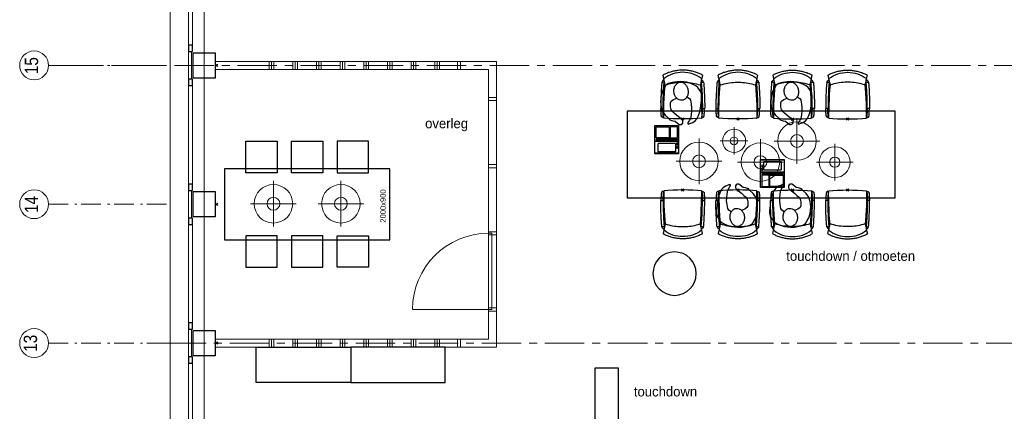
# Model space of a CAD drawing. Header units: millimetres. Extents: x 45699 to 251499, y 244 to 86446.
# Tile 97 of 240: x 170263 to 182758, y 19575 to 24539. Entities that reach past the tile are written whole.
import ezdxf

# ---------------------------------------------------------------- set-up
doc = ezdxf.new("R2010")
doc.units = ezdxf.units.MM
doc.header["$LTSCALE"] = 400
doc.header["$PDMODE"] = 3
doc.header["$PDSIZE"] = 15
doc.linetypes.add('CENTER', pattern=[2, 1.25, -0.25, 0.25, -0.25])
doc.linetypes.add('STYLE_06', pattern=[1.041641, 0.625, -0.208282, 0.069427, -0.138931])
for name, color, linetype, lineweight in [('Binnenkozijnen', 140, 'Continuous', 15), ('Buitenkozijnen', 140, 'Continuous', 15), ('mat-beton (ihwg)', 5, 'Continuous', 25), ('None', 7, 'Continuous', 9)]:
    doc.layers.add(name, color=color, linetype=linetype, lineweight=lineweight)
for name, color, linetype in [('co2-1-n-1-0-8_ip0', 7, 'Continuous'), ('inr', 4, 'Continuous'), ('plat', 5, 'Continuous'), ('stramien', 1, 'CENTER'), ('symbol', 1, 'Continuous'), ('verlichting', 2, 'Continuous')]:
    doc.layers.add(name, color=color, linetype=linetype)
doc.styles.add('Arial Narrow', font='ARIALN.TTF', dxfattribs={"height": 222.25})
doc.styles.add('s100', font='stylu.ttf', dxfattribs={"height": 100})

# ---------------------------------------------------------------- blocks, each defined once
blk = doc.blocks.new('Kolom 280x320')
at = {"layer": 'mat-beton (ihwg)', "lineweight": 25}
blk.add_lwpolyline([(-300, 160), (-20, 160), (-20, -160), (-300, -160)], close=True, dxfattribs=at)
at = {"layer": 'None', "color": 92, "linetype": 'Continuous', "lineweight": 5}
blk.add_point((0, 0), dxfattribs=at)
blk = doc.blocks.new('Kolom O 550')
at = {"layer": 'mat-beton (ihwg)', "lineweight": 25}
blk.add_circle((0, 0), 275, dxfattribs=at)
blk = doc.blocks.new('Gevelpui best 1410 (2D)')
at = {"layer": 'Buitenkozijnen', "lineweight": 15}
for p, q in [((-260, 0), (-260, -1410)), ((-260, 0), (-210, 0)), ((-210, 0), (-210, -1410)), ((-260, -1410), (-210, -1410))]:
    blk.add_line(p, q, dxfattribs=at)
at = {"layer": 'Buitenkozijnen', "color": 92, "lineweight": 25}
for points in [[(-260, 0), (-210, 0), (-210, -80), (-260, -80)], [(-260, -1330), (-210, -1330), (-210, -1410), (-260, -1410)]]:
    blk.add_lwpolyline(points, close=True, dxfattribs=at)
at = {"layer": 'None', "color": 43, "linetype": 'Continuous', "lineweight": 9}
blk.add_line((-410, 15), (-410, -1425), dxfattribs=at)
blk = doc.blocks.new('co2-1-n-1-0-8_b2')
for p, q in [((-251, -20), (-256, -20)), ((252, -20), (256, -20)), ((-249, -132), (-279, -132)), ((-252, -132), (-252, -132)), ((252, -132), (252, -132)), ((-239, -493), (-237, -493)), ((-231, -469), (-234, -468)), ((-221, -431), (-221, -431)), ((221, -431), (221, -431)), ((234, -468), (231, -469)), ((237, -493), (239, -493)), ((-250, -554), (-241, -513)), ((241, -513), (250, -554))]:
    blk.add_line(p, q)
at = {"flags": 128}
for points in [[(-239, -10), (-190, -6), (-127, -3), (-63, -1), (0, 0)], [(0, 0), (63, -1), (127, -3), (190, -6), (239, -10)], [(-256, -20), (-257, -20), (-258, -21), (-260, -21), (-261, -22), (-262, -22), (-263, -23), (-264, -24), (-265, -25), (-267, -26), (-268, -28), (-268, -29), (-269, -30), (-270, -33), (-270, -35), (-270, -37), (-271, -39), (-271, -42), (-272, -44), (-272, -47), (-272, -50), (-273, -53), (-273, -56), (-273, -60), (-274, -64), (-274, -69), (-275, -75), (-275, -81), (-275, -89), (-276, -98), (-276, -106), (-276, -114), (-276, -122), (-276, -132)], [(-241, -95), (-241, -95), (-243, -95), (-245, -95), (-247, -95), (-249, -95), (-251, -95)], [(-224, -432), (-229, -370), (-233, -307), (-236, -244), (-239, -181), (-240, -118), (-241, -54), (-241, -12)], [(241, -12), (241, -73), (240, -135), (238, -198), (236, -261), (232, -325), (227, -388), (224, -432)], [(241, -95), (241, -95), (243, -95), (245, -95), (247, -95), (249, -95), (251, -95)], [(256, -20), (257, -20), (258, -21), (260, -21), (261, -22), (262, -22), (263, -23), (264, -24), (265, -25), (267, -26), (268, -28), (268, -29), (269, -30), (270, -33), (270, -35), (270, -37), (271, -39), (271, -42), (272, -44), (272, -47), (272, -50), (273, -53), (273, -56), (273, -60), (274, -64), (274, -69), (275, -75), (275, -81), (275, -89), (276, -98), (276, -106), (276, -114), (276, -122), (276, -132)], [(-250, -468), (-253, -468), (-256, -468), (-258, -468), (-260, -468), (-261, -468), (-263, -467), (-265, -467), (-266, -450), (-267, -436), (-268, -422), (-269, -410), (-270, -401), (-271, -393), (-271, -385), (-271, -378), (-272, -373), (-272, -368), (-273, -355), (-274, -340), (-274, -325), (-275, -310), (-276, -295), (-277, -275), (-277, -255), (-278, -235), (-278, -228), (-278, -222), (-278, -215), (-278, -209), (-279, -202), (-279, -195), (-279, -187), (-279, -178), (-279, -168), (-279, -157), (-279, -145), (-279, -132)], [(-250, -468), (-248, -468), (-246, -468), (-244, -467), (-242, -467), (-240, -466), (-238, -466), (-237, -465), (-235, -464), (-236, -449), (-237, -435), (-238, -423), (-239, -413), (-240, -403), (-240, -395), (-241, -389), (-241, -382), (-242, -376), (-242, -370), (-242, -363), (-243, -344), (-245, -324), (-245, -304), (-246, -285), (-247, -266), (-247, -248), (-248, -231), (-248, -226), (-248, -221), (-248, -214), (-248, -206), (-249, -198), (-249, -188), (-249, -176), (-249, -163), (-249, -148), (-249, -132)], [(249, -132), (249, -147), (249, -161), (249, -173), (249, -184), (249, -194), (249, -202), (248, -208), (248, -215), (248, -221), (248, -228), (248, -234), (247, -254), (247, -274), (246, -294), (245, -313), (244, -331), (243, -349), (242, -366), (242, -371), (242, -377), (241, -383), (241, -391), (240, -399), (239, -408), (239, -420), (238, -433), (236, -448), (235, -464), (237, -465), (238, -466), (240, -466), (242, -467), (244, -467), (246, -468), (248, -468), (250, -468)], [(250, -468), (253, -468), (256, -468), (258, -468), (260, -468), (261, -468), (263, -467), (264, -467), (265, -466), (266, -453), (267, -442), (268, -431), (269, -421), (269, -412), (270, -404), (270, -397), (271, -391), (271, -384), (272, -378), (272, -371), (272, -365), (273, -345), (274, -325), (275, -305), (276, -290), (277, -275), (277, -260), (278, -245), (278, -232), (278, -227), (278, -221), (278, -215), (278, -207), (279, -198), (279, -189), (279, -177), (279, -163), (279, -148), (279, -132), (249, -132)], [(-241, -513), (-239, -504), (-237, -495), (-235, -485), (-233, -475), (-231, -467), (-229, -459), (-228, -453), (-227, -447), (-226, -442), (-225, -438)], [(-225, -438), (-224, -436), (-224, -434), (-224, -433), (-224, -432)], [(-224, -433), (-224, -433), (-224, -432)], [(-224, -432), (-224, -432), (-224, -432)], [(0, -465), (-18, -465), (-36, -465), (-59, -463), (-82, -461), (-106, -458), (-129, -454), (-152, -450), (-175, -444), (-198, -438), (-221, -431)], [(221, -431), (198, -438), (175, -444), (152, -450), (129, -454), (106, -458), (83, -461), (60, -463), (36, -465), (18, -465), (0, -465)], [(224, -432), (224, -433), (224, -433)], [(224, -432), (224, -433), (224, -434), (224, -436), (225, -438)], [(224, -432), (224, -432), (224, -432)], [(225, -438), (226, -442), (227, -447), (228, -453), (229, -459), (231, -467), (233, -475), (235, -485), (237, -495), (239, -504), (241, -513)], [(-249, -557), (-242, -561), (-231, -566), (-221, -571), (-210, -576), (-198, -581), (-186, -585), (-173, -590), (-161, -594), (-149, -598), (-136, -601), (-123, -604), (-111, -607), (-98, -610), (-85, -612), (-73, -614), (-60, -615), (-47, -617), (-34, -618), (-23, -618), (-11, -619), (0, -619)], [(0, -619), (8, -619), (20, -618), (31, -618), (43, -617), (56, -616), (69, -614), (82, -612), (94, -610), (107, -608), (120, -605), (132, -602), (145, -599), (157, -595), (170, -591), (182, -587), (194, -582), (206, -577), (218, -572), (228, -567), (239, -562), (249, -557)]]:
    blk.add_lwpolyline(points, dxfattribs=at)
for centre, radius, start, end in [((-251, -33), 12.5, 31.8812, 90), ((-251, -33), 12.5, 293.1463, 327.6578), ((-238, -12), 2.5, 94.5665, 179.4807), ((238, -12), 2.5, 0.5193, 85.4335), ((252, -33), 12.5, 90, 148.1188), ((252, -33), 12.5, 212.3422, 246.8537), ((-234, -464), 28.8, 186.1005, 258.5426), ((-167, -477), 75, 191.7314, 197.3164), ((-234, -465), 3.77, 192.8865, 261.7566), ((-226, -432), 2.5, 341.6817, 5.2297), ((-226, -432), 2.5, 347.791, 5.2276), ((226, -432), 2.5, 174.778, 187.1445), ((226, -432), 2.5, 174.7724, 192.209), ((226, -432), 2.5, 187.1548, 198.3185), ((234, -465), 3.4, 276.6537, 346.9286), ((167, -477), 75, 342.6747, 348.4513), ((234, -465), 28.4, 280.3578, 354.0057), ((-248, -555), 2.5, 167.791, 242.1608), ((0, -201), 391, 232.6355, 269.9709), ((0, -201), 391, 270.0307, 307.3629), ((248, -555), 2.5, 297.8392, 12.209)]:
    blk.add_arc(centre, radius, start, end)
for points in [[(-243, -33), (-244, -33), (-244, -34), (-245, -36), (-246, -38), (-246, -43), (-247, -46), (-248, -54), (-248, -58), (-249, -67), (-250, -72), (-250, -83), (-251, -88), (-251, -100), (-251, -106), (-252, -119), (-252, -125), (-252, -132)], [(243, -33), (244, -33), (244, -34), (245, -36), (246, -38), (246, -43), (247, -46), (248, -54), (248, -58), (249, -67), (250, -72), (250, -83), (251, -88), (251, -100), (251, -106), (252, -119), (252, -125), (252, -132)]]:
    blk.add_open_spline(points, degree=3, knots=[0, 0, 0, 0, 0.125, 0.125, 0.25, 0.25, 0.375, 0.375, 0.5, 0.5, 0.625, 0.625, 0.75, 0.75, 0.875, 0.875, 0.9994014, 0.9994014, 0.9994014, 0.9994014])
at = {"layer": 'co2-1-n-1-0-8_ip0'}
blk.add_point((0, 0), dxfattribs=at)
blk = doc.blocks.new('symb-ps03_b2')
blk.add_lwpolyline([(82, -334), (93, -323), (110, -305), (120, -285), (121, -231), (122, -184), (116, -150), (104, -98), (91, -52), (69, -25), (58, -13), (50, -1), (49, 8), (59, 13), (76, 9), (115, -1), (145, -17), (172, -41), (196, -78), (221, -122), (236, -169), (250, -232), (266, -290), (270, -325), (267, -365), (252, -399), (235, -433), (213, -457), (181, -475), (141, -499), (103, -517), (27, -533), (-23, -539), (-83, -538), (-130, -528), (-165, -511), (-192, -479), (-218, -448), (-241, -394), (-258, -313), (-262, -242), (-251, -189), (-222, -138), (-185, -93), (-170, -72), (-134, -54), (-107, -46), (-75, -10), (-57, 2), (-38, 7), (-23, 1), (-12, -13), (-11, -28), (-13, -49), (-23, -61), (-75, -115), (-104, -145), (-121, -166), (-138, -200), (-142, -234), (-135, -284), (-123, -302), (-94, -319), (-69, -327), (-52, -333)])
blk.add_lwpolyline([(-75, -413, 0.078796), (-66, -458, 0.088041), (-46, -494, 0.105312), (-14, -518, 0.121926), (19, -526, 0.121926), (52, -517, 0.105312), (82, -490, 0.088041), (100, -454, 0.078796), (106, -408, 0.078796), (98, -363, 0.088041), (77, -328, 0.105312), (46, -303, 0.121926), (13, -296, 0.121926), (-21, -305, 0.105312), (-50, -331, 0.088041), (-69, -368, 0.078796)], format="xyb", close=True)
blk = doc.blocks.new('symb-LPTP_b2')
for p, q in [((150, 0), (-150, 0)), ((-150, 0), (-150, -155)), ((150, -155), (150, 0)), ((150, -5), (-150, -5)), ((-110, -25), (-110, -129)), ((110, -25), (-110, -25)), ((110, -129), (110, -25)), ((150, -155), (-150, -155)), ((150, -160), (-150, -160)), ((-150, -160), (-150, -355)), ((110, -129), (-110, -129)), ((150, -355), (150, -160)), ((-150, -355), (150, -355))]:
    blk.add_line(p, q)
for points in [[(126, -70), (134, -70), (134, -92), (126, -92)], [(128, -72), (132, -72), (132, -90), (128, -90)], [(-135, -175), (135, -175), (135, -189), (-135, -189)], [(32, -199), (-135, -199), (-135, -340), (32, -340)], [(42, -199), (135, -199), (135, -340), (42, -340)]]:
    blk.add_lwpolyline(points, close=True)
for points in [[(-130, -158, 10, 10, 0), (-111, -158, 10, 10, 0)], [(130, -158, 10, 10, 0), (111, -158, 10, 10, 0)]]:
    blk.add_lwpolyline(points, format="xyseb")
for radius in [12.6, 7.57]:
    blk.add_circle((130, -124), radius)
blk = doc.blocks.new('lamp02')
at = {"layer": 'verlichting', "lineweight": 0}
for q in [(0, 555.36), (555.36, 0), (0, -555.36), (-555.36, 0)]:
    blk.add_line((0, 0), q, dxfattribs=at)
for radius in [468, 156]:
    blk.add_circle((0, 0), radius, dxfattribs=at)

msp = doc.modelspace()

# ---------------------------------------------------------------- linework, layer by layer
at = {"linetype": 'Continuous', "lineweight": 0, "flags": 128}
msp.add_lwpolyline([(185614, 36440), (178149, 36440), (178149, 36180), (172604, 36180), (172604, 1380), (178024, 1380), (178024, 6905), (180484, 6905), (180484, 9160), (185904, 9160), (185904, 36440), (185614, 36440)], dxfattribs=at)
at = {"layer": 'Binnenkozijnen', "color": 43, "linetype": 'Continuous', "lineweight": 9, "flags": 128}
msp.add_lwpolyline([(172194, 37865), (172174, 37865), (172174, 9285), (172194, 9285)], dxfattribs=at)
at = {"layer": 'Buitenkozijnen', "lineweight": 15}
for points in [[(172404, 24135), (172444, 24135), (172444, 23785), (172404, 23785)], [(172404, 22375), (172444, 22375), (172444, 22025), (172404, 22025)], [(172404, 20615), (172444, 20615), (172444, 20265), (172404, 20265)]]:
    msp.add_lwpolyline(points, close=True, dxfattribs=at)
at = {"layer": 'inr'}
for points in [[(181374, 23381), (177974, 23381), (177974, 22281), (181374, 22281)], [(173532, 23000), (173532, 22600), (173132, 22600), (173132, 23000)], [(174111, 23000), (174111, 22600), (173711, 22600), (173711, 23000)], [(174290, 23000), (174290, 22600), (174690, 22600), (174690, 23000)], [(174961, 22650), (172861, 22650), (172861, 21750), (174961, 21750)], [(173532, 21400), (173532, 21800), (173132, 21800), (173132, 21400)], [(174111, 21400), (174111, 21800), (173711, 21800), (173711, 21400)], [(174290, 21400), (174290, 21800), (174690, 21800), (174690, 21400)], [(173264, 20390), (174464, 20390), (174464, 19940), (173264, 19940)], [(175664, 20390), (174464, 20390), (174464, 19940), (175664, 19940)], [(177860, 17921), (177860, 20121), (177560, 20121), (177560, 17921)]]:
    msp.add_lwpolyline(points, close=True, dxfattribs=at)
at = {"layer": 'None', "color": 7, "linetype": 'STYLE_06', "lineweight": 9}
for p, q in [((170628, 23960), (172128, 23960)), ((170628, 22200), (172128, 22200)), ((170628, 20440), (172128, 20440))]:
    msp.add_line(p, q, dxfattribs=at)
at = {"layer": 'None', "color": 43, "linetype": 'Continuous', "lineweight": 9}
for centre in [(170446, 23960), (170446, 22200), (170446, 20440)]:
    msp.add_circle(centre, 183, dxfattribs=at)
at = {"layer": 'plat', "lineweight": 0}
for p, q in [((175818, 24010), (172744, 24010)), ((173430, 23910), (173430, 24010)), ((173460, 23910), (173460, 24010)), ((173490, 23910), (173490, 24010)), ((173730, 23910), (173730, 24010)), ((173760, 23910), (173760, 24010)), ((173790, 23910), (173790, 24010)), ((174030, 23910), (174030, 24010)), ((174060, 23910), (174060, 24010)), ((174090, 23910), (174090, 24010)), ((174330, 23910), (174330, 24010)), ((174360, 23910), (174360, 24010)), ((174390, 23910), (174390, 24010)), ((174630, 23910), (174630, 24010)), ((174660, 23910), (174660, 24010)), ((174690, 23910), (174690, 24010)), ((174930, 23910), (174930, 24010)), ((174960, 23910), (174960, 24010)), ((174990, 23910), (174990, 24010)), ((175230, 23910), (175230, 24010)), ((175260, 23910), (175260, 24010)), ((175290, 23910), (175290, 24010)), ((175530, 23910), (175530, 24010)), ((175560, 23910), (175560, 24010)), ((175590, 23910), (175590, 24010)), ((175724, 24010), (176314, 24010)), ((175818, 24010), (175818, 23910)), ((176314, 20390), (176314, 24010)), ((175818, 23910), (172744, 23910)), ((175724, 23910), (176214, 23910)), ((176214, 20490), (176214, 23910)), ((175251, 20866), (176214, 20866)), ((175818, 20490), (172744, 20490)), ((175818, 20390), (172744, 20390)), ((173430, 20390), (173430, 20490)), ((173460, 20390), (173460, 20490)), ((173490, 20390), (173490, 20490)), ((173730, 20390), (173730, 20490)), ((173760, 20390), (173760, 20490)), ((173790, 20390), (173790, 20490)), ((174030, 20390), (174030, 20490)), ((174060, 20390), (174060, 20490)), ((174090, 20390), (174090, 20490)), ((174330, 20390), (174330, 20490)), ((174360, 20390), (174360, 20490)), ((174390, 20390), (174390, 20490)), ((174630, 20390), (174630, 20490)), ((174660, 20390), (174660, 20490)), ((174690, 20390), (174690, 20490)), ((174930, 20390), (174930, 20490)), ((174960, 20390), (174960, 20490)), ((174990, 20390), (174990, 20490)), ((175230, 20390), (175230, 20490)), ((175260, 20390), (175260, 20490)), ((175290, 20390), (175290, 20490)), ((175530, 20390), (175530, 20490)), ((175560, 20390), (175560, 20490)), ((175590, 20390), (175590, 20490)), ((175724, 20490), (176214, 20490)), ((175724, 20390), (176314, 20390)), ((175805, 20490), (176214, 20490)), ((175805, 20390), (176314, 20390)), ((175818, 20490), (175818, 20390))]:
    msp.add_line(p, q, dxfattribs=at)
for points in [[(175818, 24009), (175818, 23909), (175858, 23909), (175858, 24009)], [(176214, 23553), (176314, 23553), (176314, 23513), (176214, 23513)], [(176214, 22703), (176314, 22703), (176314, 22663), (176214, 22663)], [(176214, 21852), (176214, 21812), (176314, 21812), (176314, 21852)], [(176214, 21852), (176314, 21852), (176314, 21812), (176214, 21812)], [(176214, 21832), (176214, 20866), (176254, 20866), (176254, 21832)], [(176214, 20886), (176214, 20846), (176314, 20846), (176314, 20886)], [(176214, 20886), (176314, 20886), (176314, 20846), (176214, 20846)], [(175818, 20390), (175818, 20490), (175858, 20490), (175858, 20390)]]:
    msp.add_lwpolyline(points, close=True, dxfattribs=at)
msp.add_circle((178574, 21320), 275, dxfattribs=at)
msp.add_arc((176214, 20866), 966, 90, 180, dxfattribs=at)
at = {"layer": 'stramien', "lineweight": 0}
for p, q in [((170628, 23960), (187232, 23960)), ((172128, 20440), (187232, 20440))]:
    msp.add_line(p, q, dxfattribs=at)

# ---------------------------------------------------------------- block references
at = {"layer": 'Buitenkozijnen', "color": 7, "xscale": -1}
for p in [(172194, 25545), (172194, 23785), (172194, 22025), (172194, 20265)]:
    msp.add_blockref('Gevelpui best 1410 (2D)', p, dxfattribs=at)
at = {"layer": 'inr', "rotation": 180}
for p in [(178677, 23281), (179377, 23281)]:
    msp.add_blockref('co2-1-n-1-0-8_b2', p, dxfattribs=at)
at = {"layer": 'inr', "xscale": -1, "rotation": 180}
for name, p in [('co2-1-n-1-0-8_b2', (180070, 23281)), ('co2-1-n-1-0-8_b2', (180770, 23281)), ('symb-LPTP_b2', (178475, 22841))]:
    msp.add_blockref(name, p, dxfattribs=at)
at = {"layer": 'inr', "xscale": -1}
for name, p in [('symb-LPTP_b2', (179815, 22766)), ('co2-1-n-1-0-8_b2', (178677, 22381)), ('co2-1-n-1-0-8_b2', (179377, 22381))]:
    msp.add_blockref(name, p, dxfattribs=at)
at = {"layer": 'inr'}
for p in [(180070, 22381), (180770, 22381)]:
    msp.add_blockref('co2-1-n-1-0-8_b2', p, dxfattribs=at)
at = {"layer": 'mat-beton (ihwg)', "color": 7, "xscale": -1, "rotation": 270}
msp.add_blockref('Kolom O 550', (178574, 21320), dxfattribs=at)
at = {"layer": 'None', "color": 7}
for p in [(172764, 23960), (172764, 22200), (172764, 20440)]:
    msp.add_blockref('Kolom 280x320', p, dxfattribs=at)
at = {"layer": 'symbol', "linetype": 'Continuous', "lineweight": 0, "xscale": -1}
for p, rotation in [((178692, 23222), 187.3128742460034), ((180092, 23222), 187.3128742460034), ((179332, 22443), 7.312874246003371), ((180005, 22443), 7.312874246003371)]:
    msp.add_blockref('symb-ps03_b2', p, dxfattribs=dict(at, rotation=rotation))
at = {"layer": 'verlichting', "lineweight": 0}
for p, xscale, yscale, zscale, rotation in [((180127, 23001), 0.5220072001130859, 0.5220071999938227, 0.5220072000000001, 359.999810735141), ((179328, 23003), 0.3132043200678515, 0.3132043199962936, 0.31320432, 359.999810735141), ((178884, 22744), 0.5220072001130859, 0.5220071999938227, 0.5220072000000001, 359.999810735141), ((179663, 22734), 0.5220072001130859, 0.5220071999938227, 0.5220072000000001, 359.999810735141), ((180606, 22733), 0.4176057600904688, 0.4176057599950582, 0.4176057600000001, 359.999810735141), ((173483, 22206), 0.5220072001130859, 0.5220071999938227, 0.5220072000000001, 359.999810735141), ((174339, 22206), -0.5220072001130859, 0.5220071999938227, 0.5220072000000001, 0.0001892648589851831)]:
    msp.add_blockref('lamp02', p, dxfattribs=dict(at, xscale=xscale, yscale=yscale, zscale=zscale, rotation=rotation))

# ---------------------------------------------------------------- texts
at = {"layer": 'None', "color": 8, "char_height": 169.3, "attachment_point": 1, "rotation": 90, "style": 'Arial Narrow'}
for s, insert in [('15', (170327, 23849)), ('14', (170327, 22089)), ('13', (170314, 20329))]:
    msp.add_mtext(s, dxfattribs=dict(at, insert=insert))
at = {"layer": 'plat', "style": 's100'}
for s, height, p in [('overleg ', 124.2, (175408, 23163)), ('touchdown / otmoeten', 124.22, (179991, 21482)), ('touchdown', 124.2, (178057, 19763))]:
    msp.add_text(s, height=height, dxfattribs=at).set_placement(p)
msp.add_text('2000x900', height=69.6, rotation=90, dxfattribs=at).set_placement((174909, 21966))

doc.saveas('drawing.dxf')
